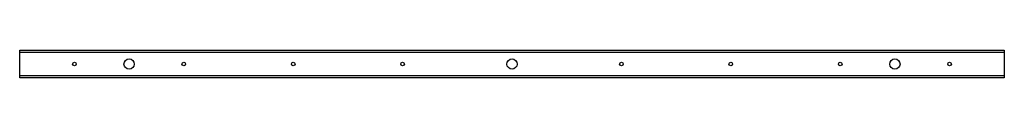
# Model space of a CAD drawing. Header units: inches. Extents: x 35.2 to 89.2, y 31.5 to 33.
import ezdxf

# ---------------------------------------------------------------- set-up
doc = ezdxf.new("R2010")
doc.units = ezdxf.units.IN
doc.header["$MEASUREMENT"] = 0
doc.layers.add('Visible Edges(ANSI)', color=7, linetype='Continuous', lineweight=25)
doc.layers.add('Visible Tangent Edges(ANSI)', color=7, linetype='Continuous', lineweight=25)

msp = doc.modelspace()

# ---------------------------------------------------------------- linework, layer by layer
at = {"layer": 'Visible Edges(ANSI)'}
for p, q in [((35.234, 32.87), (35.234, 32.963)), ((35.234, 32.963), (89.234, 32.963)), ((89.234, 32.963), (89.234, 32.87)), ((35.234, 31.557), (35.234, 32.87)), ((89.234, 32.87), (89.234, 31.557)), ((35.234, 31.463), (35.234, 31.557)), ((89.234, 31.463), (35.234, 31.463)), ((89.234, 31.557), (89.234, 31.463))]:
    msp.add_line(p, q, dxfattribs=at)
for centre, radius in [((41.234, 32.213), 0.281), ((62.234, 32.213), 0.281), ((83.234, 32.213), 0.281), ((38.234, 32.213), 0.101), ((44.234, 32.213), 0.101), ((50.234, 32.213), 0.101), ((56.234, 32.213), 0.101), ((68.234, 32.213), 0.101), ((74.234, 32.213), 0.101), ((80.234, 32.213), 0.101), ((86.234, 32.213), 0.101)]:
    msp.add_circle(centre, radius, dxfattribs=at)
at = {"layer": 'Visible Tangent Edges(ANSI)'}
for p, q in [((35.234, 32.87), (89.234, 32.87)), ((89.234, 31.557), (35.234, 31.557))]:
    msp.add_line(p, q, dxfattribs=at)

doc.saveas('drawing.dxf')
